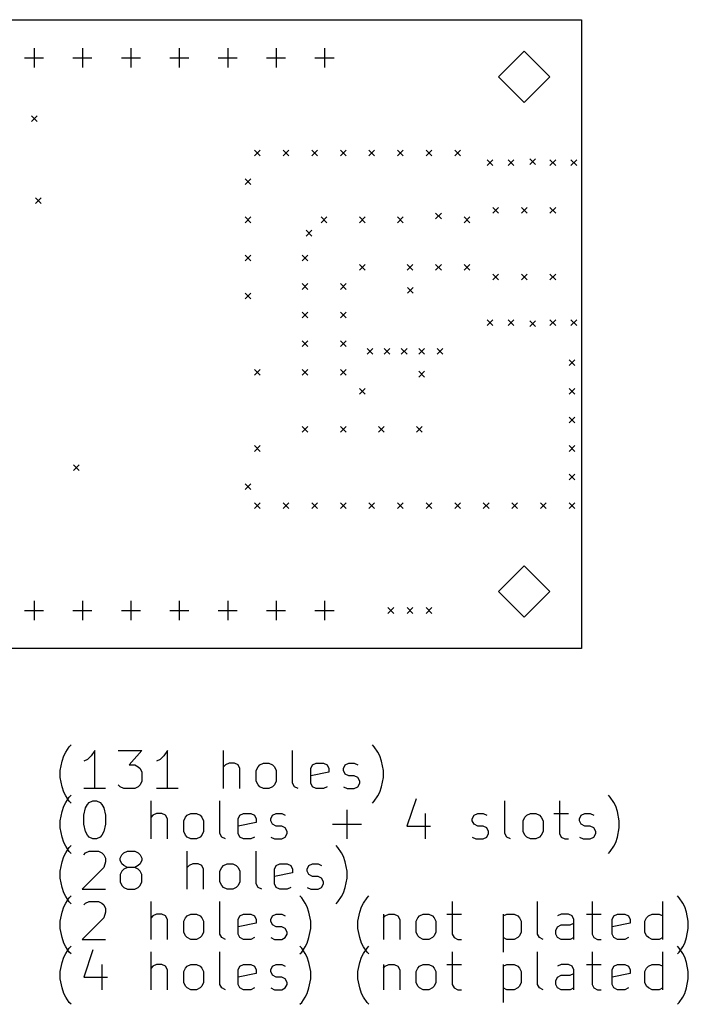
# Model space of a CAD drawing. Header units: millimetres. Extents: x 30 to 100.1, y -83.7 to -32.
# Tile 3 of 3: x 65 to 100.1, y -83.7 to -32. Entities that reach past the tile are written whole.
import ezdxf

# ---------------------------------------------------------------- set-up
doc = ezdxf.new("R2010")
doc.units = ezdxf.units.MM
doc.layers.add('BLACK', color=250, linetype='CONTINUOUS')

msp = doc.modelspace()

# ---------------------------------------------------------------- linework, layer by layer
at = {"layer": 'BLACK', "linetype": 'CONTINUOUS'}
for p, q in [((32, -32), (94.5, -32)), ((94.5, -32), (94.5, -65)), ((65.78, -33.5), (65.78, -34.5)), ((68.32, -33.5), (68.32, -34.5)), ((70.86, -33.5), (70.86, -34.5)), ((73.4, -33.5), (73.4, -34.5)), ((75.94, -33.5), (75.94, -34.5)), ((78.48, -33.5), (78.48, -34.5)), ((81.02, -33.5), (81.02, -34.5)), ((65.28, -34), (66.28, -34)), ((67.82, -34), (68.82, -34)), ((70.36, -34), (71.36, -34)), ((72.9, -34), (73.9, -34)), ((75.44, -34), (76.44, -34)), ((77.98, -34), (78.98, -34)), ((80.52, -34), (81.52, -34)), ((91.5, -33.65), (90.15, -35)), ((92.85, -35), (91.5, -33.65)), ((90.15, -35), (91.5, -36.35)), ((91.5, -36.35), (92.85, -35)), ((65.65, -37.05), (65.95, -37.35)), ((65.95, -37.05), (65.65, -37.35)), ((77.35, -38.85), (77.65, -39.15)), ((77.65, -38.85), (77.35, -39.15)), ((78.85, -38.85), (79.15, -39.15)), ((79.15, -38.85), (78.85, -39.15)), ((80.35, -38.85), (80.65, -39.15)), ((80.65, -38.85), (80.35, -39.15)), ((81.85, -38.85), (82.15, -39.15)), ((82.15, -38.85), (81.85, -39.15)), ((83.35, -38.85), (83.65, -39.15)), ((83.65, -38.85), (83.35, -39.15)), ((84.85, -38.85), (85.15, -39.15)), ((85.15, -38.85), (84.85, -39.15)), ((86.35, -38.85), (86.65, -39.15)), ((86.65, -38.85), (86.35, -39.15)), ((87.85, -38.85), (88.15, -39.15)), ((88.15, -38.85), (87.85, -39.15)), ((89.55, -39.35), (89.85, -39.65)), ((89.85, -39.35), (89.55, -39.65)), ((90.65, -39.35), (90.95, -39.65)), ((90.95, -39.35), (90.65, -39.65)), ((91.7875, -39.3), (92.0875, -39.6)), ((92.0875, -39.3), (91.7875, -39.6)), ((92.85, -39.35), (93.15, -39.65)), ((93.15, -39.35), (92.85, -39.65)), ((93.95, -39.35), (94.25, -39.65)), ((94.25, -39.35), (93.95, -39.65)), ((76.85, -40.35), (77.15, -40.65)), ((77.15, -40.35), (76.85, -40.65)), ((65.85, -41.35), (66.15, -41.65)), ((66.15, -41.35), (65.85, -41.65)), ((76.85, -42.35), (77.15, -42.65)), ((77.15, -42.35), (76.85, -42.65)), ((80.85, -42.35), (81.15, -42.65)), ((81.15, -42.35), (80.85, -42.65)), ((82.85, -42.35), (83.15, -42.65)), ((83.15, -42.35), (82.85, -42.65)), ((84.85, -42.35), (85.15, -42.65)), ((85.15, -42.35), (84.85, -42.65)), ((86.85, -42.15), (87.15, -42.45)), ((87.15, -42.15), (86.85, -42.45)), ((88.35, -42.35), (88.65, -42.65)), ((88.65, -42.35), (88.35, -42.65)), ((89.85, -41.85), (90.15, -42.15)), ((90.15, -41.85), (89.85, -42.15)), ((91.35, -41.85), (91.65, -42.15)), ((91.65, -41.85), (91.35, -42.15)), ((92.85, -41.85), (93.15, -42.15)), ((93.15, -41.85), (92.85, -42.15)), ((80.05, -43.05), (80.35, -43.35)), ((80.35, -43.05), (80.05, -43.35)), ((76.85, -44.35), (77.15, -44.65)), ((77.15, -44.35), (76.85, -44.65)), ((79.85, -44.35), (80.15, -44.65)), ((80.15, -44.35), (79.85, -44.65)), ((82.85, -44.85), (83.15, -45.15)), ((83.15, -44.85), (82.85, -45.15)), ((85.35, -44.85), (85.65, -45.15)), ((85.65, -44.85), (85.35, -45.15)), ((86.85, -44.85), (87.15, -45.15)), ((87.15, -44.85), (86.85, -45.15)), ((88.35, -44.85), (88.65, -45.15)), ((88.65, -44.85), (88.35, -45.15)), ((89.85, -45.35), (90.15, -45.65)), ((90.15, -45.35), (89.85, -45.65)), ((91.35, -45.35), (91.65, -45.65)), ((91.65, -45.35), (91.35, -45.65)), ((92.85, -45.35), (93.15, -45.65)), ((93.15, -45.35), (92.85, -45.65)), ((79.85, -45.85), (80.15, -46.15)), ((80.15, -45.85), (79.85, -46.15)), ((81.85, -45.85), (82.15, -46.15)), ((82.15, -45.85), (81.85, -46.15)), ((76.85, -46.35), (77.15, -46.65)), ((77.15, -46.35), (76.85, -46.65)), ((85.37, -46.05), (85.67, -46.35)), ((85.67, -46.05), (85.37, -46.35)), ((79.85, -47.35), (80.15, -47.65)), ((80.15, -47.35), (79.85, -47.65)), ((81.85, -47.35), (82.15, -47.65)), ((82.15, -47.35), (81.85, -47.65)), ((89.55, -47.75), (89.85, -48.05)), ((89.85, -47.75), (89.55, -48.05)), ((90.65, -47.75), (90.95, -48.05)), ((90.95, -47.75), (90.65, -48.05)), ((91.7875, -47.8), (92.0875, -48.1)), ((92.0875, -47.8), (91.7875, -48.1)), ((92.85, -47.75), (93.15, -48.05)), ((93.15, -47.75), (92.85, -48.05)), ((93.95, -47.75), (94.25, -48.05)), ((94.25, -47.75), (93.95, -48.05)), ((79.85, -48.85), (80.15, -49.15)), ((80.15, -48.85), (79.85, -49.15)), ((81.85, -48.85), (82.15, -49.15)), ((82.15, -48.85), (81.85, -49.15)), ((83.25, -49.25), (83.55, -49.55)), ((83.55, -49.25), (83.25, -49.55)), ((84.15, -49.25), (84.45, -49.55)), ((84.45, -49.25), (84.15, -49.55)), ((85.05, -49.25), (85.35, -49.55)), ((85.35, -49.25), (85.05, -49.55)), ((85.97, -49.25), (86.27, -49.55)), ((86.27, -49.25), (85.97, -49.55)), ((86.93, -49.25), (87.23, -49.55)), ((87.23, -49.25), (86.93, -49.55)), ((93.85, -49.85), (94.15, -50.15)), ((94.15, -49.85), (93.85, -50.15)), ((77.35, -50.35), (77.65, -50.65)), ((77.65, -50.35), (77.35, -50.65)), ((79.85, -50.35), (80.15, -50.65)), ((80.15, -50.35), (79.85, -50.65)), ((81.85, -50.35), (82.15, -50.65)), ((82.15, -50.35), (81.85, -50.65)), ((85.97, -50.45), (86.27, -50.75)), ((86.27, -50.45), (85.97, -50.75)), ((82.85, -51.35), (83.15, -51.65)), ((83.15, -51.35), (82.85, -51.65)), ((93.85, -51.35), (94.15, -51.65)), ((94.15, -51.35), (93.85, -51.65)), ((93.85, -52.85), (94.15, -53.15)), ((94.15, -52.85), (93.85, -53.15)), ((79.85, -53.35), (80.15, -53.65)), ((80.15, -53.35), (79.85, -53.65)), ((81.85, -53.35), (82.15, -53.65)), ((82.15, -53.35), (81.85, -53.65)), ((83.85, -53.35), (84.15, -53.65)), ((84.15, -53.35), (83.85, -53.65)), ((85.85, -53.35), (86.15, -53.65)), ((86.15, -53.35), (85.85, -53.65)), ((77.35, -54.35), (77.65, -54.65)), ((77.65, -54.35), (77.35, -54.65)), ((93.85, -54.35), (94.15, -54.65)), ((94.15, -54.35), (93.85, -54.65)), ((67.85, -55.35), (68.15, -55.65)), ((68.15, -55.35), (67.85, -55.65)), ((93.85, -55.85), (94.15, -56.15)), ((94.15, -55.85), (93.85, -56.15)), ((76.85, -56.35), (77.15, -56.65)), ((77.15, -56.35), (76.85, -56.65)), ((77.35, -57.35), (77.65, -57.65)), ((77.65, -57.35), (77.35, -57.65)), ((78.85, -57.35), (79.15, -57.65)), ((79.15, -57.35), (78.85, -57.65)), ((80.35, -57.35), (80.65, -57.65)), ((80.65, -57.35), (80.35, -57.65)), ((81.85, -57.35), (82.15, -57.65)), ((82.15, -57.35), (81.85, -57.65)), ((83.35, -57.35), (83.65, -57.65)), ((83.65, -57.35), (83.35, -57.65)), ((84.85, -57.35), (85.15, -57.65)), ((85.15, -57.35), (84.85, -57.65)), ((86.35, -57.35), (86.65, -57.65)), ((86.65, -57.35), (86.35, -57.65)), ((87.85, -57.35), (88.15, -57.65)), ((88.15, -57.35), (87.85, -57.65)), ((89.35, -57.35), (89.65, -57.65)), ((89.65, -57.35), (89.35, -57.65)), ((90.85, -57.35), (91.15, -57.65)), ((91.15, -57.35), (90.85, -57.65)), ((92.35, -57.35), (92.65, -57.65)), ((92.65, -57.35), (92.35, -57.65)), ((93.85, -57.35), (94.15, -57.65)), ((94.15, -57.35), (93.85, -57.65)), ((91.5, -60.65), (90.15, -62)), ((92.85, -62), (91.5, -60.65)), ((65.78, -62.5), (65.78, -63.5)), ((68.32, -62.5), (68.32, -63.5)), ((70.86, -62.5), (70.86, -63.5)), ((73.4, -62.5), (73.4, -63.5)), ((75.94, -62.5), (75.94, -63.5)), ((78.48, -62.5), (78.48, -63.5)), ((81.02, -62.5), (81.02, -63.5)), ((90.15, -62), (91.5, -63.35)), ((91.5, -63.35), (92.85, -62)), ((65.28, -63), (66.28, -63)), ((67.82, -63), (68.82, -63)), ((70.36, -63), (71.36, -63)), ((72.9, -63), (73.9, -63)), ((75.44, -63), (76.44, -63)), ((77.98, -63), (78.98, -63)), ((80.52, -63), (81.52, -63)), ((84.35, -62.85), (84.65, -63.15)), ((84.65, -62.85), (84.35, -63.15)), ((85.35, -62.85), (85.65, -63.15)), ((85.65, -62.85), (85.35, -63.15)), ((86.35, -62.85), (86.65, -63.15)), ((86.65, -62.85), (86.35, -63.15)), ((94.5, -65), (32, -65)), ((67.439914, -70.435076), (67.63039, -70.149361)), ((67.63039, -70.149361), (67.725629, -70.054123)), ((83.630392, -70.149361), (83.535154, -70.054123)), ((83.820868, -70.435076), (83.630392, -70.149361)), ((67.249438, -70.911266), (67.344676, -70.625552)), ((67.344676, -70.625552), (67.439914, -70.435076)), ((68.773247, -70.625552), (68.582771, -70.816028)), ((68.963723, -70.339838), (68.773247, -70.625552)), ((68.963723, -72.339838), (68.963723, -70.339838)), ((70.201819, -70.339838), (71.439914, -70.339838)), ((71.439914, -70.339838), (70.773247, -71.101742)), ((72.582771, -70.625552), (72.392295, -70.816028)), ((72.773247, -70.339838), (72.582771, -70.625552)), ((72.773247, -72.339838), (72.773247, -70.339838)), ((75.725629, -72.339838), (75.725629, -70.339838)), ((79.344677, -72.054123), (79.344677, -70.339838)), ((83.916106, -70.625552), (83.820868, -70.435076)), ((84.011344, -70.911266), (83.916106, -70.625552)), ((67.1542, -71.387457), (67.249438, -70.911266)), ((68.582771, -70.816028), (68.392295, -70.911266)), ((70.773247, -71.101742), (71.058962, -71.101742)), ((71.058962, -71.101742), (71.249438, -71.19698)), ((71.249438, -71.19698), (71.344676, -71.292219)), ((71.344676, -71.292219), (71.439914, -71.482695)), ((72.392295, -70.816028), (72.201819, -70.911266)), ((75.820867, -71.101742), (75.725629, -71.19698)), ((76.011343, -71.006504), (75.820867, -71.101742)), ((76.297058, -71.006504), (76.011343, -71.006504)), ((76.487534, -71.101742), (76.297058, -71.006504)), ((76.582772, -71.292219), (76.487534, -71.101742)), ((76.582772, -72.339838), (76.582772, -71.292219)), ((77.439915, -71.387457), (77.535153, -71.19698)), ((77.535153, -71.19698), (77.630391, -71.101742)), ((77.630391, -71.101742), (77.820867, -71.006504)), ((77.820867, -71.006504), (78.106582, -71.006504)), ((78.106582, -71.006504), (78.297058, -71.101742)), ((78.297058, -71.101742), (78.392296, -71.19698)), ((78.392296, -71.19698), (78.487534, -71.387457)), ((80.297058, -71.292219), (80.392296, -71.101742)), ((80.297058, -72.054123), (80.297058, -71.292219)), ((80.392296, -71.101742), (80.582772, -71.006504)), ((80.582772, -71.006504), (80.963725, -71.006504)), ((80.963725, -71.006504), (81.154201, -71.101742)), ((81.154201, -71.101742), (81.249439, -71.292219)), ((81.249439, -71.292219), (81.249439, -71.482695)), ((82.011344, -71.292219), (82.106582, -71.101742)), ((82.011344, -71.387457), (82.011344, -71.292219)), ((82.106582, -71.101742), (82.297058, -71.006504)), ((82.297058, -71.006504), (82.582772, -71.006504)), ((82.582772, -71.006504), (82.773249, -71.101742)), ((84.106582, -71.387457), (84.011344, -70.911266)), ((67.1542, -71.768409), (67.1542, -71.387457)), ((67.249438, -72.2446), (67.1542, -71.768409)), ((71.439914, -71.482695), (71.439914, -71.958885)), ((77.439915, -71.958885), (77.439915, -71.387457)), ((78.487534, -71.387457), (78.487534, -71.958885)), ((81.249439, -71.482695), (80.297058, -71.673171)), ((82.106582, -71.577933), (82.011344, -71.387457)), ((82.297058, -71.673171), (82.106582, -71.577933)), ((82.582772, -71.673171), (82.297058, -71.673171)), ((82.773249, -71.768409), (82.582772, -71.673171)), ((82.868487, -71.958885), (82.773249, -71.768409)), ((84.011344, -72.2446), (84.106582, -71.768409)), ((84.106582, -71.768409), (84.106582, -71.387457)), ((67.344676, -72.530314), (67.249438, -72.2446)), ((70.297057, -72.2446), (70.201819, -72.149361)), ((70.487533, -72.339838), (70.297057, -72.2446)), ((71.249438, -72.2446), (71.058962, -72.339838)), ((71.344676, -72.149361), (71.249438, -72.2446)), ((71.439914, -71.958885), (71.344676, -72.149361)), ((77.535153, -72.149361), (77.439915, -71.958885)), ((77.630391, -72.2446), (77.535153, -72.149361)), ((77.820867, -72.339838), (77.630391, -72.2446)), ((78.297058, -72.2446), (78.106582, -72.339838)), ((78.392296, -72.149361), (78.297058, -72.2446)), ((78.487534, -71.958885), (78.392296, -72.149361)), ((79.439915, -72.2446), (79.344677, -72.054123)), ((79.630391, -72.339838), (79.439915, -72.2446)), ((80.392296, -72.2446), (80.297058, -72.054123)), ((80.582772, -72.339838), (80.392296, -72.2446)), ((81.154201, -72.2446), (80.963725, -72.339838)), ((82.011344, -72.2446), (82.20182, -72.339838)), ((82.582772, -72.339838), (82.773249, -72.2446)), ((82.773249, -72.2446), (82.868487, -72.054123)), ((82.868487, -72.054123), (82.868487, -71.958885)), ((83.916106, -72.530314), (84.011344, -72.2446)), ((67.439914, -72.72079), (67.344676, -72.530314)), ((67.63039, -73.006504), (67.439914, -72.72079)), ((67.439914, -73.075076), (67.63039, -72.789361)), ((67.63039, -72.789361), (67.725629, -72.694123)), ((69.535152, -72.339838), (68.392295, -72.339838)), ((71.058962, -72.339838), (70.487533, -72.339838)), ((73.344676, -72.339838), (72.201819, -72.339838)), ((78.106582, -72.339838), (77.820867, -72.339838)), ((80.963725, -72.339838), (80.582772, -72.339838)), ((82.20182, -72.339838), (82.582772, -72.339838)), ((83.630392, -73.006504), (83.820868, -72.72079)), ((83.820868, -72.72079), (83.916106, -72.530314)), ((96.011346, -72.789361), (95.916108, -72.694123)), ((96.201822, -73.075076), (96.011346, -72.789361)), ((67.249438, -73.551266), (67.344676, -73.265552)), ((67.344676, -73.265552), (67.439914, -73.075076)), ((67.725629, -73.101742), (67.63039, -73.006504)), ((68.487533, -73.36079), (68.582771, -73.170314)), ((68.582771, -73.170314), (68.678009, -73.075076)), ((68.678009, -73.075076), (68.868485, -72.979838)), ((68.868485, -72.979838), (69.058962, -72.979838)), ((69.058962, -72.979838), (69.249438, -73.075076)), ((69.249438, -73.075076), (69.344676, -73.170314)), ((69.344676, -73.170314), (69.439914, -73.36079)), ((71.916105, -74.979838), (71.916105, -72.979838)), ((75.535153, -74.694123), (75.535153, -72.979838)), ((83.535154, -73.101742), (83.630392, -73.006504)), ((85.820868, -72.8846), (85.344678, -74.313171)), ((90.487536, -74.694123), (90.487536, -72.979838)), ((93.344679, -72.979838), (93.344679, -74.694123)), ((96.29706, -73.265552), (96.201822, -73.075076)), ((96.392298, -73.551266), (96.29706, -73.265552)), ((67.1542, -74.027457), (67.249438, -73.551266)), ((68.392295, -73.741742), (68.487533, -73.36079)), ((68.392295, -74.217933), (68.392295, -73.741742)), ((69.439914, -73.36079), (69.535152, -73.741742)), ((69.535152, -73.741742), (69.535152, -74.217933)), ((72.011343, -73.741742), (71.916105, -73.83698)), ((72.201819, -73.646504), (72.011343, -73.741742)), ((72.487534, -73.646504), (72.201819, -73.646504)), ((72.67801, -73.741742), (72.487534, -73.646504)), ((72.773248, -73.932219), (72.67801, -73.741742)), ((73.630391, -74.027457), (73.725629, -73.83698)), ((73.725629, -73.83698), (73.820867, -73.741742)), ((73.820867, -73.741742), (74.011343, -73.646504)), ((74.011343, -73.646504), (74.297058, -73.646504)), ((74.297058, -73.646504), (74.487534, -73.741742)), ((74.487534, -73.741742), (74.582772, -73.83698)), ((74.582772, -73.83698), (74.67801, -74.027457)), ((76.487534, -73.932219), (76.582772, -73.741742)), ((76.582772, -73.741742), (76.773248, -73.646504)), ((76.773248, -73.646504), (77.154201, -73.646504)), ((77.154201, -73.646504), (77.344677, -73.741742)), ((77.344677, -73.741742), (77.439915, -73.932219)), ((78.20182, -73.932219), (78.297058, -73.741742)), ((78.297058, -73.741742), (78.487534, -73.646504)), ((78.487534, -73.646504), (78.773248, -73.646504)), ((78.773248, -73.646504), (78.963725, -73.741742)), ((82.201821, -74.979838), (82.201821, -73.456028)), ((86.297059, -73.646504), (86.297059, -74.979838)), ((88.77325, -73.932219), (88.868488, -73.741742)), ((88.868488, -73.741742), (89.058964, -73.646504)), ((89.058964, -73.646504), (89.344678, -73.646504)), ((89.344678, -73.646504), (89.535155, -73.741742)), ((91.439917, -74.027457), (91.535155, -73.83698)), ((91.535155, -73.83698), (91.630393, -73.741742)), ((91.630393, -73.741742), (91.820869, -73.646504)), ((91.820869, -73.646504), (92.106584, -73.646504)), ((92.106584, -73.646504), (92.29706, -73.741742)), ((92.29706, -73.741742), (92.392298, -73.83698)), ((92.392298, -73.83698), (92.487536, -74.027457)), ((93.058965, -73.646504), (93.820869, -73.646504)), ((94.392298, -73.932219), (94.487536, -73.741742)), ((94.487536, -73.741742), (94.678012, -73.646504)), ((94.678012, -73.646504), (94.963726, -73.646504)), ((94.963726, -73.646504), (95.154203, -73.741742)), ((96.487536, -74.027457), (96.392298, -73.551266)), ((67.1542, -74.408409), (67.1542, -74.027457)), ((68.487533, -74.598885), (68.392295, -74.217933)), ((69.535152, -74.217933), (69.439914, -74.598885)), ((72.773248, -74.979838), (72.773248, -73.932219)), ((73.630391, -74.598885), (73.630391, -74.027457)), ((74.67801, -74.027457), (74.67801, -74.598885)), ((76.487534, -74.694123), (76.487534, -73.932219)), ((77.439915, -74.122695), (76.487534, -74.313171)), ((77.439915, -73.932219), (77.439915, -74.122695)), ((78.20182, -74.027457), (78.20182, -73.932219)), ((78.297058, -74.217933), (78.20182, -74.027457)), ((78.487534, -74.313171), (78.297058, -74.217933)), ((78.773248, -74.313171), (78.487534, -74.313171)), ((78.963725, -74.408409), (78.773248, -74.313171)), ((81.439916, -74.217933), (82.963726, -74.217933)), ((85.344678, -74.313171), (86.582773, -74.313171)), ((88.77325, -74.027457), (88.77325, -73.932219)), ((88.868488, -74.217933), (88.77325, -74.027457)), ((89.058964, -74.313171), (88.868488, -74.217933)), ((89.344678, -74.313171), (89.058964, -74.313171)), ((89.535155, -74.408409), (89.344678, -74.313171)), ((91.439917, -74.598885), (91.439917, -74.027457)), ((92.487536, -74.027457), (92.487536, -74.598885)), ((94.392298, -74.027457), (94.392298, -73.932219)), ((94.487536, -74.217933), (94.392298, -74.027457)), ((94.678012, -74.313171), (94.487536, -74.217933)), ((94.963726, -74.313171), (94.678012, -74.313171)), ((95.154203, -74.408409), (94.963726, -74.313171)), ((96.487536, -74.408409), (96.487536, -74.027457)), ((67.249438, -74.8846), (67.1542, -74.408409)), ((67.344676, -75.170314), (67.249438, -74.8846)), ((68.582771, -74.789361), (68.487533, -74.598885)), ((68.678009, -74.8846), (68.582771, -74.789361)), ((68.868485, -74.979838), (68.678009, -74.8846)), ((69.249438, -74.8846), (69.058962, -74.979838)), ((69.344676, -74.789361), (69.249438, -74.8846)), ((69.439914, -74.598885), (69.344676, -74.789361)), ((73.725629, -74.789361), (73.630391, -74.598885)), ((73.820867, -74.8846), (73.725629, -74.789361)), ((74.011343, -74.979838), (73.820867, -74.8846)), ((74.487534, -74.8846), (74.297058, -74.979838)), ((74.582772, -74.789361), (74.487534, -74.8846)), ((74.67801, -74.598885), (74.582772, -74.789361)), ((75.630391, -74.8846), (75.535153, -74.694123)), ((75.820867, -74.979838), (75.630391, -74.8846)), ((76.582772, -74.8846), (76.487534, -74.694123)), ((76.773248, -74.979838), (76.582772, -74.8846)), ((77.344677, -74.8846), (77.154201, -74.979838)), ((78.20182, -74.8846), (78.392296, -74.979838)), ((78.773248, -74.979838), (78.963725, -74.8846)), ((79.058963, -74.598885), (78.963725, -74.408409)), ((78.963725, -74.8846), (79.058963, -74.694123)), ((79.058963, -74.694123), (79.058963, -74.598885)), ((88.77325, -74.8846), (88.963726, -74.979838)), ((89.344678, -74.979838), (89.535155, -74.8846)), ((89.630393, -74.598885), (89.535155, -74.408409)), ((89.535155, -74.8846), (89.630393, -74.694123)), ((89.630393, -74.694123), (89.630393, -74.598885)), ((90.582774, -74.8846), (90.487536, -74.694123)), ((90.77325, -74.979838), (90.582774, -74.8846)), ((91.535155, -74.789361), (91.439917, -74.598885)), ((91.630393, -74.8846), (91.535155, -74.789361)), ((91.820869, -74.979838), (91.630393, -74.8846)), ((92.29706, -74.8846), (92.106584, -74.979838)), ((92.392298, -74.789361), (92.29706, -74.8846)), ((92.487536, -74.598885), (92.392298, -74.789361)), ((93.344679, -74.694123), (93.439917, -74.8846)), ((93.439917, -74.8846), (93.630393, -74.979838)), ((94.392298, -74.8846), (94.582774, -74.979838)), ((94.963726, -74.979838), (95.154203, -74.8846)), ((95.249441, -74.598885), (95.154203, -74.408409)), ((95.154203, -74.8846), (95.249441, -74.694123)), ((95.249441, -74.694123), (95.249441, -74.598885)), ((96.29706, -75.170314), (96.392298, -74.8846)), ((96.392298, -74.8846), (96.487536, -74.408409)), ((67.439914, -75.36079), (67.344676, -75.170314)), ((67.63039, -75.646504), (67.439914, -75.36079)), ((67.63039, -75.429361), (67.725629, -75.334123)), ((69.058962, -74.979838), (68.868485, -74.979838)), ((74.297058, -74.979838), (74.011343, -74.979838)), ((77.154201, -74.979838), (76.773248, -74.979838)), ((78.392296, -74.979838), (78.773248, -74.979838)), ((81.72563, -75.429361), (81.630392, -75.334123)), ((88.963726, -74.979838), (89.344678, -74.979838)), ((92.106584, -74.979838), (91.820869, -74.979838)), ((93.630393, -74.979838), (93.820869, -74.979838)), ((94.582774, -74.979838), (94.963726, -74.979838)), ((96.011346, -75.646504), (96.201822, -75.36079)), ((96.201822, -75.36079), (96.29706, -75.170314)), ((67.249438, -76.191266), (67.344676, -75.905552)), ((67.344676, -75.905552), (67.439914, -75.715076)), ((67.439914, -75.715076), (67.63039, -75.429361)), ((67.725629, -75.741742), (67.63039, -75.646504)), ((68.392295, -75.810314), (68.487533, -75.715076)), ((68.487533, -75.715076), (68.678009, -75.619838)), ((68.678009, -75.619838), (69.1542, -75.619838)), ((69.1542, -75.619838), (69.344676, -75.715076)), ((69.344676, -75.715076), (69.439914, -75.810314)), ((69.439914, -75.810314), (69.535152, -76.00079)), ((70.297057, -76.00079), (70.392295, -75.810314)), ((70.392295, -75.810314), (70.487533, -75.715076)), ((70.487533, -75.715076), (70.678009, -75.619838)), ((70.678009, -75.619838), (71.058962, -75.619838)), ((71.058962, -75.619838), (71.249438, -75.715076)), ((71.249438, -75.715076), (71.344676, -75.810314)), ((71.344676, -75.810314), (71.439914, -76.00079)), ((73.820867, -77.619838), (73.820867, -75.619838)), ((77.439915, -77.334123), (77.439915, -75.619838)), ((81.916106, -75.715076), (81.72563, -75.429361)), ((82.011344, -75.905552), (81.916106, -75.715076)), ((82.106582, -76.191266), (82.011344, -75.905552)), ((95.916108, -75.741742), (96.011346, -75.646504)), ((67.1542, -76.667457), (67.249438, -76.191266)), ((69.535152, -76.191266), (69.439914, -76.47698)), ((69.535152, -76.00079), (69.535152, -76.191266)), ((70.297057, -76.096028), (70.297057, -76.00079)), ((70.392295, -76.286504), (70.297057, -76.096028)), ((70.487533, -76.381742), (70.392295, -76.286504)), ((70.678009, -76.47698), (70.487533, -76.381742)), ((71.249438, -76.381742), (71.058962, -76.47698)), ((71.344676, -76.286504), (71.249438, -76.381742)), ((71.439914, -76.096028), (71.344676, -76.286504)), ((71.439914, -76.00079), (71.439914, -76.096028)), ((73.916105, -76.381742), (73.820867, -76.47698)), ((74.106581, -76.286504), (73.916105, -76.381742)), ((74.392296, -76.286504), (74.106581, -76.286504)), ((74.582772, -76.381742), (74.392296, -76.286504)), ((74.67801, -76.572219), (74.582772, -76.381742)), ((75.630391, -76.47698), (75.725629, -76.381742)), ((75.725629, -76.381742), (75.916105, -76.286504)), ((75.916105, -76.286504), (76.20182, -76.286504)), ((76.20182, -76.286504), (76.392296, -76.381742)), ((76.392296, -76.381742), (76.487534, -76.47698)), ((78.392296, -76.572219), (78.487534, -76.381742)), ((78.487534, -76.381742), (78.67801, -76.286504)), ((78.67801, -76.286504), (79.058963, -76.286504)), ((79.058963, -76.286504), (79.249439, -76.381742)), ((79.249439, -76.381742), (79.344677, -76.572219)), ((80.106582, -76.572219), (80.20182, -76.381742)), ((80.20182, -76.381742), (80.392296, -76.286504)), ((80.392296, -76.286504), (80.67801, -76.286504)), ((80.67801, -76.286504), (80.868487, -76.381742)), ((82.20182, -76.667457), (82.106582, -76.191266)), ((67.1542, -77.048409), (67.1542, -76.667457)), ((69.439914, -76.47698), (68.297057, -77.619838)), ((70.392295, -76.667457), (70.297057, -76.857933)), ((70.297057, -76.857933), (70.297057, -77.238885)), ((70.487533, -76.572219), (70.392295, -76.667457)), ((70.678009, -76.47698), (70.487533, -76.572219)), ((71.058962, -76.47698), (70.678009, -76.47698)), ((71.249438, -76.572219), (71.058962, -76.47698)), ((71.344676, -76.667457), (71.249438, -76.572219)), ((71.439914, -76.857933), (71.344676, -76.667457)), ((71.439914, -77.238885), (71.439914, -76.857933)), ((74.67801, -77.619838), (74.67801, -76.572219)), ((75.535153, -76.667457), (75.630391, -76.47698)), ((75.535153, -77.238885), (75.535153, -76.667457)), ((76.487534, -76.47698), (76.582772, -76.667457)), ((76.582772, -76.667457), (76.582772, -77.238885)), ((78.392296, -77.334123), (78.392296, -76.572219)), ((79.344677, -76.762695), (78.392296, -76.953171)), ((79.344677, -76.572219), (79.344677, -76.762695)), ((80.106582, -76.667457), (80.106582, -76.572219)), ((80.20182, -76.857933), (80.106582, -76.667457)), ((80.392296, -76.953171), (80.20182, -76.857933)), ((80.67801, -76.953171), (80.392296, -76.953171)), ((80.868487, -77.048409), (80.67801, -76.953171)), ((82.20182, -77.048409), (82.20182, -76.667457)), ((67.249438, -77.5246), (67.1542, -77.048409)), ((70.297057, -77.238885), (70.392295, -77.429361)), ((70.392295, -77.429361), (70.487533, -77.5246)), ((71.249438, -77.5246), (71.344676, -77.429361)), ((71.344676, -77.429361), (71.439914, -77.238885)), ((75.630391, -77.429361), (75.535153, -77.238885)), ((75.725629, -77.5246), (75.630391, -77.429361)), ((76.487534, -77.429361), (76.392296, -77.5246)), ((76.582772, -77.238885), (76.487534, -77.429361)), ((77.535153, -77.5246), (77.439915, -77.334123)), ((78.487534, -77.5246), (78.392296, -77.334123)), ((80.963725, -77.238885), (80.868487, -77.048409)), ((80.868487, -77.5246), (80.963725, -77.334123)), ((80.963725, -77.334123), (80.963725, -77.238885)), ((82.106582, -77.5246), (82.20182, -77.048409)), ((67.344676, -77.810314), (67.249438, -77.5246)), ((67.439914, -78.00079), (67.344676, -77.810314)), ((67.63039, -78.286504), (67.439914, -78.00079)), ((67.63039, -78.069361), (67.725629, -77.974123)), ((68.297057, -77.619838), (69.535152, -77.619838)), ((70.487533, -77.5246), (70.678009, -77.619838)), ((70.678009, -77.619838), (71.058962, -77.619838)), ((71.058962, -77.619838), (71.249438, -77.5246)), ((75.916105, -77.619838), (75.725629, -77.5246)), ((76.20182, -77.619838), (75.916105, -77.619838)), ((76.392296, -77.5246), (76.20182, -77.619838)), ((77.725629, -77.619838), (77.535153, -77.5246)), ((78.67801, -77.619838), (78.487534, -77.5246)), ((79.058963, -77.619838), (78.67801, -77.619838)), ((79.249439, -77.5246), (79.058963, -77.619838)), ((79.820868, -78.069361), (79.72563, -77.974123)), ((80.106582, -77.5246), (80.297058, -77.619838)), ((80.297058, -77.619838), (80.67801, -77.619838)), ((80.67801, -77.619838), (80.868487, -77.5246)), ((81.72563, -78.286504), (81.916106, -78.00079)), ((81.916106, -78.00079), (82.011344, -77.810314)), ((82.011344, -77.810314), (82.106582, -77.5246)), ((83.249439, -78.069361), (83.344678, -77.974123)), ((99.630393, -78.069361), (99.535155, -77.974123)), ((67.344676, -78.545552), (67.439914, -78.355076)), ((67.439914, -78.355076), (67.63039, -78.069361)), ((67.725629, -78.381742), (67.63039, -78.286504)), ((68.392295, -78.450314), (68.487533, -78.355076)), ((68.487533, -78.355076), (68.678009, -78.259838)), ((68.678009, -78.259838), (69.1542, -78.259838)), ((69.1542, -78.259838), (69.344676, -78.355076)), ((69.344676, -78.355076), (69.439914, -78.450314)), ((69.439914, -78.450314), (69.535152, -78.64079)), ((71.916105, -80.259838), (71.916105, -78.259838)), ((75.535153, -79.974123), (75.535153, -78.259838)), ((80.011344, -78.355076), (79.820868, -78.069361)), ((80.106582, -78.545552), (80.011344, -78.355076)), ((81.630392, -78.381742), (81.72563, -78.286504)), ((82.963725, -78.545552), (83.058963, -78.355076)), ((83.058963, -78.355076), (83.249439, -78.069361)), ((87.72563, -78.259838), (87.72563, -79.974123)), ((92.201821, -79.974123), (92.201821, -78.259838)), ((95.058964, -78.259838), (95.058964, -79.974123)), ((98.77325, -80.259838), (98.77325, -78.259838)), ((99.820869, -78.355076), (99.630393, -78.069361)), ((99.916107, -78.545552), (99.820869, -78.355076)), ((67.1542, -79.307457), (67.249438, -78.831266)), ((67.249438, -78.831266), (67.344676, -78.545552)), ((69.535152, -78.831266), (69.439914, -79.11698)), ((69.535152, -78.64079), (69.535152, -78.831266)), ((72.011343, -79.021742), (71.916105, -79.11698)), ((72.201819, -78.926504), (72.011343, -79.021742)), ((72.487534, -78.926504), (72.201819, -78.926504)), ((72.67801, -79.021742), (72.487534, -78.926504)), ((72.773248, -79.212219), (72.67801, -79.021742)), ((73.725629, -79.11698), (73.820867, -79.021742)), ((73.820867, -79.021742), (74.011343, -78.926504)), ((74.011343, -78.926504), (74.297058, -78.926504)), ((74.297058, -78.926504), (74.487534, -79.021742)), ((74.487534, -79.021742), (74.582772, -79.11698)), ((76.487534, -79.212219), (76.582772, -79.021742)), ((76.582772, -79.021742), (76.773248, -78.926504)), ((76.773248, -78.926504), (77.154201, -78.926504)), ((77.154201, -78.926504), (77.344677, -79.021742)), ((77.344677, -79.021742), (77.439915, -79.212219)), ((78.20182, -79.212219), (78.297058, -79.021742)), ((78.297058, -79.021742), (78.487534, -78.926504)), ((78.487534, -78.926504), (78.773248, -78.926504)), ((78.773248, -78.926504), (78.963725, -79.021742)), ((80.20182, -78.831266), (80.106582, -78.545552)), ((80.297058, -79.307457), (80.20182, -78.831266)), ((82.773249, -79.307457), (82.868487, -78.831266)), ((82.868487, -78.831266), (82.963725, -78.545552)), ((84.106582, -78.926504), (84.106582, -80.259838)), ((84.106582, -79.11698), (84.20182, -79.021742)), ((84.20182, -79.021742), (84.392296, -78.926504)), ((84.392296, -78.926504), (84.678011, -78.926504)), ((84.678011, -78.926504), (84.868487, -79.021742)), ((84.868487, -79.021742), (84.963725, -79.212219)), ((85.916106, -79.11698), (86.011344, -79.021742)), ((86.011344, -79.021742), (86.20182, -78.926504)), ((86.20182, -78.926504), (86.487535, -78.926504)), ((86.487535, -78.926504), (86.678011, -79.021742)), ((86.678011, -79.021742), (86.773249, -79.11698)), ((87.439916, -78.926504), (88.20182, -78.926504)), ((90.392297, -78.926504), (90.392297, -80.926504)), ((90.392297, -79.021742), (90.582773, -78.926504)), ((90.582773, -78.926504), (90.963726, -78.926504)), ((90.963726, -78.926504), (91.154202, -79.021742)), ((91.154202, -79.021742), (91.24944, -79.11698)), ((93.439916, -78.926504), (93.24944, -79.021742)), ((93.820869, -78.926504), (93.439916, -78.926504)), ((94.011345, -79.021742), (93.820869, -78.926504)), ((94.106583, -79.212219), (94.011345, -79.021742)), ((94.77325, -78.926504), (95.535154, -78.926504)), ((96.106583, -79.212219), (96.201821, -79.021742)), ((96.201821, -79.021742), (96.392297, -78.926504)), ((96.392297, -78.926504), (96.77325, -78.926504)), ((96.77325, -78.926504), (96.963726, -79.021742)), ((96.963726, -79.021742), (97.058964, -79.212219)), ((97.916107, -79.11698), (98.011345, -79.021742)), ((98.011345, -79.021742), (98.201821, -78.926504)), ((98.201821, -78.926504), (98.582774, -78.926504)), ((98.582774, -78.926504), (98.77325, -79.021742)), ((100.011345, -78.831266), (99.916107, -78.545552)), ((100.106583, -79.307457), (100.011345, -78.831266)), ((67.1542, -79.688409), (67.1542, -79.307457)), ((69.439914, -79.11698), (68.297057, -80.259838)), ((72.773248, -80.259838), (72.773248, -79.212219)), ((73.630391, -79.307457), (73.725629, -79.11698)), ((73.630391, -79.878885), (73.630391, -79.307457)), ((74.582772, -79.11698), (74.67801, -79.307457)), ((74.67801, -79.307457), (74.67801, -79.878885)), ((76.487534, -79.974123), (76.487534, -79.212219)), ((77.439915, -79.402695), (76.487534, -79.593171)), ((77.439915, -79.212219), (77.439915, -79.402695)), ((78.20182, -79.307457), (78.20182, -79.212219)), ((78.297058, -79.497933), (78.20182, -79.307457)), ((78.487534, -79.593171), (78.297058, -79.497933)), ((80.297058, -79.688409), (80.297058, -79.307457)), ((82.773249, -79.688409), (82.773249, -79.307457)), ((84.963725, -79.212219), (84.963725, -80.259838)), ((85.820868, -79.307457), (85.916106, -79.11698)), ((85.820868, -79.878885), (85.820868, -79.307457)), ((86.773249, -79.11698), (86.868487, -79.307457)), ((86.868487, -79.307457), (86.868487, -79.878885)), ((91.24944, -79.11698), (91.344678, -79.307457)), ((91.344678, -79.307457), (91.344678, -79.878885)), ((93.24944, -79.593171), (93.439916, -79.497933)), ((93.439916, -79.497933), (93.916107, -79.497933)), ((93.916107, -79.497933), (94.106583, -79.402695)), ((94.106583, -80.259838), (94.106583, -79.212219)), ((96.106583, -79.974123), (96.106583, -79.212219)), ((97.058964, -79.402695), (96.106583, -79.593171)), ((97.058964, -79.212219), (97.058964, -79.402695)), ((97.820869, -79.307457), (97.916107, -79.11698)), ((97.820869, -79.878885), (97.820869, -79.307457)), ((100.106583, -79.688409), (100.106583, -79.307457)), ((67.249438, -80.1646), (67.1542, -79.688409)), ((73.725629, -80.069361), (73.630391, -79.878885)), ((73.820867, -80.1646), (73.725629, -80.069361)), ((74.582772, -80.069361), (74.487534, -80.1646)), ((74.67801, -79.878885), (74.582772, -80.069361)), ((75.630391, -80.1646), (75.535153, -79.974123)), ((76.582772, -80.1646), (76.487534, -79.974123)), ((78.773248, -79.593171), (78.487534, -79.593171)), ((78.963725, -79.688409), (78.773248, -79.593171)), ((79.058963, -79.878885), (78.963725, -79.688409)), ((78.963725, -80.1646), (79.058963, -79.974123)), ((79.058963, -79.974123), (79.058963, -79.878885)), ((80.20182, -80.1646), (80.297058, -79.688409)), ((82.868487, -80.1646), (82.773249, -79.688409)), ((85.916106, -80.069361), (85.820868, -79.878885)), ((86.011344, -80.1646), (85.916106, -80.069361)), ((86.773249, -80.069361), (86.678011, -80.1646)), ((86.868487, -79.878885), (86.773249, -80.069361)), ((87.72563, -79.974123), (87.820868, -80.1646)), ((91.24944, -80.069361), (91.154202, -80.1646)), ((91.344678, -79.878885), (91.24944, -80.069361)), ((92.297059, -80.1646), (92.201821, -79.974123)), ((93.154202, -79.783647), (93.24944, -79.593171)), ((93.154202, -79.974123), (93.154202, -79.783647)), ((93.24944, -80.1646), (93.154202, -79.974123)), ((95.058964, -79.974123), (95.154202, -80.1646)), ((96.201821, -80.1646), (96.106583, -79.974123)), ((97.916107, -80.069361), (97.820869, -79.878885)), ((98.011345, -80.1646), (97.916107, -80.069361)), ((100.011345, -80.1646), (100.106583, -79.688409)), ((67.344676, -80.450314), (67.249438, -80.1646)), ((67.439914, -80.64079), (67.344676, -80.450314)), ((68.297057, -80.259838), (69.535152, -80.259838)), ((74.011343, -80.259838), (73.820867, -80.1646)), ((74.297058, -80.259838), (74.011343, -80.259838)), ((74.487534, -80.1646), (74.297058, -80.259838)), ((75.820867, -80.259838), (75.630391, -80.1646)), ((76.773248, -80.259838), (76.582772, -80.1646)), ((77.154201, -80.259838), (76.773248, -80.259838)), ((77.344677, -80.1646), (77.154201, -80.259838)), ((78.20182, -80.1646), (78.392296, -80.259838)), ((78.392296, -80.259838), (78.773248, -80.259838)), ((78.773248, -80.259838), (78.963725, -80.1646)), ((80.011344, -80.64079), (80.106582, -80.450314)), ((80.106582, -80.450314), (80.20182, -80.1646)), ((82.963725, -80.450314), (82.868487, -80.1646)), ((83.058963, -80.64079), (82.963725, -80.450314)), ((86.20182, -80.259838), (86.011344, -80.1646)), ((86.487535, -80.259838), (86.20182, -80.259838)), ((86.678011, -80.1646), (86.487535, -80.259838)), ((87.820868, -80.1646), (88.011344, -80.259838)), ((88.011344, -80.259838), (88.20182, -80.259838)), ((90.582773, -80.259838), (90.392297, -80.1646)), ((90.963726, -80.259838), (90.582773, -80.259838)), ((91.154202, -80.1646), (90.963726, -80.259838)), ((92.487535, -80.259838), (92.297059, -80.1646)), ((93.439916, -80.259838), (93.24944, -80.1646)), ((93.916107, -80.259838), (93.439916, -80.259838)), ((94.106583, -80.1646), (93.916107, -80.259838)), ((95.154202, -80.1646), (95.344678, -80.259838)), ((95.344678, -80.259838), (95.535154, -80.259838)), ((96.392297, -80.259838), (96.201821, -80.1646)), ((96.77325, -80.259838), (96.392297, -80.259838)), ((96.963726, -80.1646), (96.77325, -80.259838)), ((98.201821, -80.259838), (98.011345, -80.1646)), ((98.582774, -80.259838), (98.201821, -80.259838)), ((98.77325, -80.1646), (98.582774, -80.259838)), ((99.820869, -80.64079), (99.916107, -80.450314)), ((99.916107, -80.450314), (100.011345, -80.1646)), ((67.344676, -81.185552), (67.439914, -80.995076)), ((67.63039, -80.926504), (67.439914, -80.64079)), ((67.439914, -80.995076), (67.63039, -80.709361)), ((67.63039, -80.709361), (67.725629, -80.614123)), ((67.725629, -81.021742), (67.63039, -80.926504)), ((68.868485, -80.8046), (68.392295, -82.233171)), ((71.916105, -82.899838), (71.916105, -80.899838)), ((75.535153, -82.614123), (75.535153, -80.899838)), ((79.820868, -80.709361), (79.72563, -80.614123)), ((79.72563, -81.021742), (79.820868, -80.926504)), ((79.820868, -80.926504), (80.011344, -80.64079)), ((80.011344, -80.995076), (79.820868, -80.709361)), ((80.106582, -81.185552), (80.011344, -80.995076)), ((82.963725, -81.185552), (83.058963, -80.995076)), ((83.249439, -80.926504), (83.058963, -80.64079)), ((83.058963, -80.995076), (83.249439, -80.709361)), ((83.249439, -80.709361), (83.344678, -80.614123)), ((83.344678, -81.021742), (83.249439, -80.926504)), ((87.72563, -80.899838), (87.72563, -82.614123)), ((92.201821, -82.614123), (92.201821, -80.899838)), ((95.058964, -80.899838), (95.058964, -82.614123)), ((98.77325, -82.899838), (98.77325, -80.899838)), ((99.630393, -80.709361), (99.535155, -80.614123)), ((99.535155, -81.021742), (99.630393, -80.926504)), ((99.630393, -80.926504), (99.820869, -80.64079)), ((99.820869, -80.995076), (99.630393, -80.709361)), ((99.916107, -81.185552), (99.820869, -80.995076)), ((67.1542, -81.947457), (67.249438, -81.471266)), ((67.249438, -81.471266), (67.344676, -81.185552)), ((69.344676, -81.566504), (69.344676, -82.899838)), ((72.201819, -81.566504), (72.011343, -81.661742)), ((72.487534, -81.566504), (72.201819, -81.566504)), ((72.67801, -81.661742), (72.487534, -81.566504)), ((73.820867, -81.661742), (74.011343, -81.566504)), ((74.011343, -81.566504), (74.297058, -81.566504)), ((74.297058, -81.566504), (74.487534, -81.661742)), ((76.582772, -81.661742), (76.773248, -81.566504)), ((76.773248, -81.566504), (77.154201, -81.566504)), ((77.154201, -81.566504), (77.344677, -81.661742)), ((78.297058, -81.661742), (78.487534, -81.566504)), ((78.487534, -81.566504), (78.773248, -81.566504)), ((78.773248, -81.566504), (78.963725, -81.661742)), ((80.20182, -81.471266), (80.106582, -81.185552)), ((80.297058, -81.947457), (80.20182, -81.471266)), ((82.773249, -81.947457), (82.868487, -81.471266)), ((82.868487, -81.471266), (82.963725, -81.185552)), ((84.106582, -81.566504), (84.106582, -82.899838)), ((84.20182, -81.661742), (84.392296, -81.566504)), ((84.392296, -81.566504), (84.678011, -81.566504)), ((84.678011, -81.566504), (84.868487, -81.661742)), ((86.011344, -81.661742), (86.20182, -81.566504)), ((86.20182, -81.566504), (86.487535, -81.566504)), ((86.487535, -81.566504), (86.678011, -81.661742)), ((87.439916, -81.566504), (88.20182, -81.566504)), ((90.392297, -81.566504), (90.392297, -83.566504)), ((90.392297, -81.661742), (90.582773, -81.566504)), ((90.582773, -81.566504), (90.963726, -81.566504)), ((90.963726, -81.566504), (91.154202, -81.661742)), ((93.439916, -81.566504), (93.24944, -81.661742)), ((93.820869, -81.566504), (93.439916, -81.566504)), ((94.011345, -81.661742), (93.820869, -81.566504)), ((94.77325, -81.566504), (95.535154, -81.566504)), ((96.201821, -81.661742), (96.392297, -81.566504)), ((96.392297, -81.566504), (96.77325, -81.566504)), ((96.77325, -81.566504), (96.963726, -81.661742)), ((98.011345, -81.661742), (98.201821, -81.566504)), ((98.201821, -81.566504), (98.582774, -81.566504)), ((98.582774, -81.566504), (98.77325, -81.661742)), ((100.011345, -81.471266), (99.916107, -81.185552)), ((100.106583, -81.947457), (100.011345, -81.471266)), ((67.1542, -82.328409), (67.1542, -81.947457)), ((72.011343, -81.661742), (71.916105, -81.75698)), ((72.773248, -81.852219), (72.67801, -81.661742)), ((72.773248, -82.899838), (72.773248, -81.852219)), ((73.630391, -81.947457), (73.725629, -81.75698)), ((73.630391, -82.518885), (73.630391, -81.947457)), ((73.725629, -81.75698), (73.820867, -81.661742)), ((74.487534, -81.661742), (74.582772, -81.75698)), ((74.582772, -81.75698), (74.67801, -81.947457)), ((74.67801, -81.947457), (74.67801, -82.518885)), ((76.487534, -81.852219), (76.582772, -81.661742)), ((76.487534, -82.614123), (76.487534, -81.852219)), ((77.439915, -82.042695), (76.487534, -82.233171)), ((77.344677, -81.661742), (77.439915, -81.852219)), ((77.439915, -81.852219), (77.439915, -82.042695)), ((78.20182, -81.852219), (78.297058, -81.661742)), ((78.20182, -81.947457), (78.20182, -81.852219)), ((78.297058, -82.137933), (78.20182, -81.947457)), ((78.487534, -82.233171), (78.297058, -82.137933)), ((80.297058, -82.328409), (80.297058, -81.947457)), ((82.773249, -82.328409), (82.773249, -81.947457)), ((84.106582, -81.75698), (84.20182, -81.661742)), ((84.868487, -81.661742), (84.963725, -81.852219)), ((84.963725, -81.852219), (84.963725, -82.899838)), ((85.820868, -81.947457), (85.916106, -81.75698)), ((85.820868, -82.518885), (85.820868, -81.947457)), ((85.916106, -81.75698), (86.011344, -81.661742)), ((86.678011, -81.661742), (86.773249, -81.75698)), ((86.773249, -81.75698), (86.868487, -81.947457)), ((86.868487, -81.947457), (86.868487, -82.518885)), ((91.154202, -81.661742), (91.24944, -81.75698)), ((91.24944, -81.75698), (91.344678, -81.947457)), ((91.344678, -81.947457), (91.344678, -82.518885)), ((93.24944, -82.233171), (93.439916, -82.137933)), ((93.439916, -82.137933), (93.916107, -82.137933)), ((93.916107, -82.137933), (94.106583, -82.042695)), ((94.106583, -81.852219), (94.011345, -81.661742)), ((94.106583, -82.899838), (94.106583, -81.852219)), ((96.106583, -81.852219), (96.201821, -81.661742)), ((96.106583, -82.614123), (96.106583, -81.852219)), ((97.058964, -82.042695), (96.106583, -82.233171)), ((96.963726, -81.661742), (97.058964, -81.852219)), ((97.058964, -81.852219), (97.058964, -82.042695)), ((97.820869, -81.947457), (97.916107, -81.75698)), ((97.820869, -82.518885), (97.820869, -81.947457)), ((97.916107, -81.75698), (98.011345, -81.661742)), ((100.106583, -82.328409), (100.106583, -81.947457)), ((67.249438, -82.8046), (67.1542, -82.328409)), ((68.392295, -82.233171), (69.63039, -82.233171)), ((73.725629, -82.709361), (73.630391, -82.518885)), ((74.67801, -82.518885), (74.582772, -82.709361)), ((75.630391, -82.8046), (75.535153, -82.614123)), ((76.582772, -82.8046), (76.487534, -82.614123)), ((78.773248, -82.233171), (78.487534, -82.233171)), ((78.963725, -82.328409), (78.773248, -82.233171)), ((79.058963, -82.518885), (78.963725, -82.328409)), ((78.963725, -82.8046), (79.058963, -82.614123)), ((79.058963, -82.614123), (79.058963, -82.518885)), ((80.20182, -82.8046), (80.297058, -82.328409)), ((82.868487, -82.8046), (82.773249, -82.328409)), ((85.916106, -82.709361), (85.820868, -82.518885)), ((86.868487, -82.518885), (86.773249, -82.709361)), ((87.72563, -82.614123), (87.820868, -82.8046)), ((91.344678, -82.518885), (91.24944, -82.709361)), ((92.297059, -82.8046), (92.201821, -82.614123)), ((93.154202, -82.423647), (93.24944, -82.233171)), ((93.154202, -82.614123), (93.154202, -82.423647)), ((93.24944, -82.8046), (93.154202, -82.614123)), ((95.058964, -82.614123), (95.154202, -82.8046)), ((96.201821, -82.8046), (96.106583, -82.614123)), ((97.916107, -82.709361), (97.820869, -82.518885)), ((100.011345, -82.8046), (100.106583, -82.328409)), ((67.344676, -83.090314), (67.249438, -82.8046)), ((67.439914, -83.28079), (67.344676, -83.090314)), ((73.820867, -82.8046), (73.725629, -82.709361)), ((74.011343, -82.899838), (73.820867, -82.8046)), ((74.297058, -82.899838), (74.011343, -82.899838)), ((74.487534, -82.8046), (74.297058, -82.899838)), ((74.582772, -82.709361), (74.487534, -82.8046)), ((75.820867, -82.899838), (75.630391, -82.8046)), ((76.773248, -82.899838), (76.582772, -82.8046)), ((77.154201, -82.899838), (76.773248, -82.899838)), ((77.344677, -82.8046), (77.154201, -82.899838)), ((78.20182, -82.8046), (78.392296, -82.899838)), ((78.392296, -82.899838), (78.773248, -82.899838)), ((78.773248, -82.899838), (78.963725, -82.8046)), ((80.011344, -83.28079), (80.106582, -83.090314)), ((80.106582, -83.090314), (80.20182, -82.8046)), ((82.963725, -83.090314), (82.868487, -82.8046)), ((83.058963, -83.28079), (82.963725, -83.090314)), ((86.011344, -82.8046), (85.916106, -82.709361)), ((86.20182, -82.899838), (86.011344, -82.8046)), ((86.487535, -82.899838), (86.20182, -82.899838)), ((86.678011, -82.8046), (86.487535, -82.899838)), ((86.773249, -82.709361), (86.678011, -82.8046)), ((87.820868, -82.8046), (88.011344, -82.899838)), ((88.011344, -82.899838), (88.20182, -82.899838)), ((90.582773, -82.899838), (90.392297, -82.8046)), ((90.963726, -82.899838), (90.582773, -82.899838)), ((91.154202, -82.8046), (90.963726, -82.899838)), ((91.24944, -82.709361), (91.154202, -82.8046)), ((92.487535, -82.899838), (92.297059, -82.8046)), ((93.439916, -82.899838), (93.24944, -82.8046)), ((93.916107, -82.899838), (93.439916, -82.899838)), ((94.106583, -82.8046), (93.916107, -82.899838)), ((95.154202, -82.8046), (95.344678, -82.899838)), ((95.344678, -82.899838), (95.535154, -82.899838)), ((96.392297, -82.899838), (96.201821, -82.8046)), ((96.77325, -82.899838), (96.392297, -82.899838)), ((96.963726, -82.8046), (96.77325, -82.899838)), ((98.011345, -82.8046), (97.916107, -82.709361)), ((98.201821, -82.899838), (98.011345, -82.8046)), ((98.582774, -82.899838), (98.201821, -82.899838)), ((98.77325, -82.8046), (98.582774, -82.899838)), ((99.820869, -83.28079), (99.916107, -83.090314)), ((99.916107, -83.090314), (100.011345, -82.8046)), ((67.63039, -83.566504), (67.439914, -83.28079)), ((67.725629, -83.661742), (67.63039, -83.566504)), ((79.72563, -83.661742), (79.820868, -83.566504)), ((79.820868, -83.566504), (80.011344, -83.28079)), ((83.249439, -83.566504), (83.058963, -83.28079)), ((83.344678, -83.661742), (83.249439, -83.566504)), ((99.535155, -83.661742), (99.630393, -83.566504)), ((99.630393, -83.566504), (99.820869, -83.28079))]:
    msp.add_line(p, q, dxfattribs=at)

doc.saveas('drawing.dxf')
